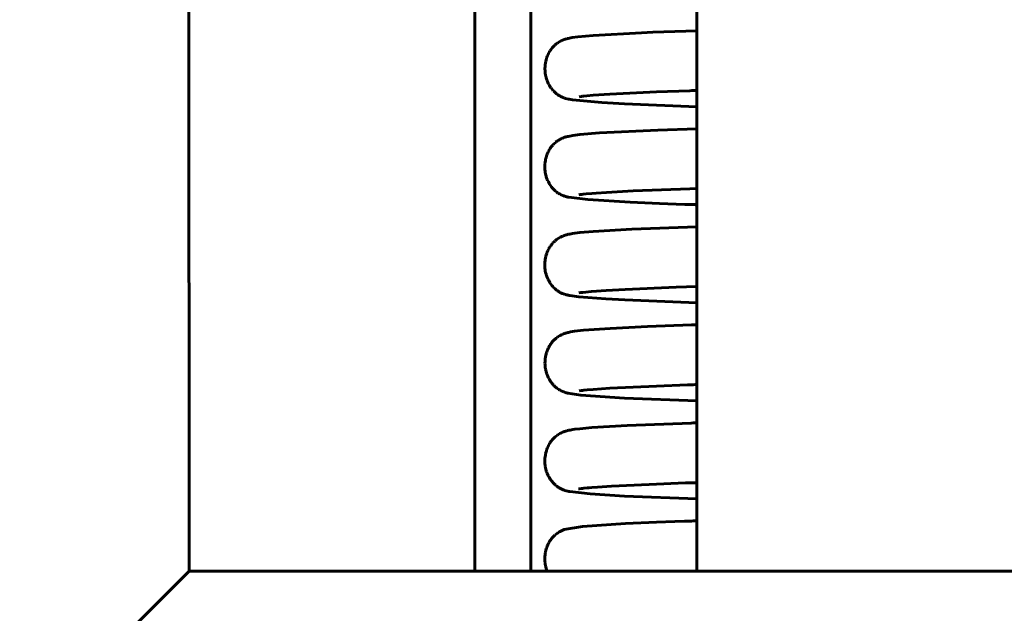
# Model space of a CAD drawing. Header units: millimetres. Extents: x 67 to 136, y 118 to 246.
# Tile 3 of 11: x 77 to 93, y 209 to 219. Entities that reach past the tile are written whole.
import ezdxf

# ---------------------------------------------------------------- set-up
doc = ezdxf.new("R2010")
doc.units = ezdxf.units.MM
doc.linetypes.add('K5LT_BASIC', pattern=[0])
doc.layers.add('Системный слой (1)', color=7, linetype='Continuous', true_color=0x6c6c6c)

# ---------------------------------------------------------------- blocks, each defined once
blk = doc.blocks.new('U8')
at = {"layer": 'Системный слой (1)', "color": 143, "linetype": 'K5LT_BASIC', "lineweight": 60, "true_color": 0x33acca}
for p, q in [((86.091, 213.184), (86.131, 213.19)), ((86.131, 213.19), (86.132, 213.19)), ((86.132, 213.19), (86.134, 213.19)), ((86.134, 213.19), (86.139, 213.191)), ((86.139, 213.191), (86.148, 213.192)), ((86.148, 213.192), (86.17, 213.195)), ((86.17, 213.195), (86.222, 213.2)), ((86.222, 213.2), (86.326, 213.209)), ((86.326, 213.209), (86.604, 213.228)), ((86.604, 213.228), (87.381, 213.265)), ((87.381, 213.265), (87.898, 213.284)), ((87.898, 213.284), (87.96, 213.286)), ((87.96, 213.286), (87.974, 213.287)), ((87.974, 213.287), (87.995, 213.287)), ((87.995, 213.287), (88.028, 213.289)), ((88.028, 213.289), (88.054, 213.289))]:
    blk.add_line(p, q, dxfattribs=at)
blk = doc.blocks.new('U11')
at = {"layer": 'Системный слой (1)', "color": 143, "linetype": 'K5LT_BASIC', "lineweight": 60, "true_color": 0x33acca}
for p, q in [((85.914, 214.163), (85.947, 214.17)), ((85.947, 214.17), (86.011, 214.18)), ((86.011, 214.18), (86.163, 214.197)), ((86.163, 214.197), (86.609, 214.229)), ((86.609, 214.229), (87.235, 214.259)), ((87.235, 214.259), (87.966, 214.286)), ((87.966, 214.286), (87.979, 214.287)), ((87.979, 214.287), (87.986, 214.287)), ((87.986, 214.287), (87.989, 214.287)), ((87.989, 214.287), (87.996, 214.287)), ((87.996, 214.287), (88, 214.287)), ((88, 214.287), (88.006, 214.288)), ((88.006, 214.288), (88.015, 214.288)), ((88.015, 214.288), (88.029, 214.288)), ((88.029, 214.288), (88.051, 214.289)), ((88.051, 214.289), (88.054, 214.289)), ((85.64, 214.001), (85.641, 214.002)), ((85.641, 214.002), (85.642, 214.004)), ((85.642, 214.004), (85.646, 214.008)), ((85.646, 214.008), (85.652, 214.015)), ((85.652, 214.015), (85.666, 214.03)), ((85.666, 214.03), (85.68, 214.043)), ((85.68, 214.043), (85.681, 214.044)), ((85.681, 214.044), (85.683, 214.046)), ((85.683, 214.046), (85.687, 214.049)), ((85.687, 214.049), (85.694, 214.056)), ((85.694, 214.056), (85.708, 214.067)), ((85.708, 214.067), (85.723, 214.079)), ((85.723, 214.079), (85.724, 214.08)), ((85.724, 214.08), (85.726, 214.081)), ((85.726, 214.081), (85.73, 214.084)), ((85.73, 214.084), (85.737, 214.089)), ((85.737, 214.089), (85.752, 214.098)), ((85.752, 214.098), (85.769, 214.108)), ((85.769, 214.108), (85.77, 214.109)), ((85.77, 214.109), (85.772, 214.11)), ((85.772, 214.11), (85.776, 214.112)), ((85.776, 214.112), (85.783, 214.116)), ((85.783, 214.116), (85.797, 214.123)), ((85.797, 214.123), (85.813, 214.13)), ((85.813, 214.13), (85.814, 214.131)), ((85.814, 214.131), (85.815, 214.131)), ((85.815, 214.131), (85.818, 214.132)), ((85.818, 214.132), (85.823, 214.134)), ((85.823, 214.134), (85.826, 214.136)), ((85.826, 214.136), (85.828, 214.136)), ((85.828, 214.136), (85.829, 214.137)), ((85.829, 214.137), (85.831, 214.138)), ((85.831, 214.138), (85.833, 214.139)), ((85.833, 214.139), (85.836, 214.14)), ((85.836, 214.14), (85.837, 214.14)), ((85.837, 214.14), (85.839, 214.141)), ((85.839, 214.141), (85.842, 214.142)), ((85.842, 214.142), (85.848, 214.144)), ((85.848, 214.144), (85.859, 214.148)), ((85.859, 214.148), (85.874, 214.152)), ((85.874, 214.152), (85.88, 214.154)), ((85.88, 214.154), (85.881, 214.154)), ((85.881, 214.154), (85.882, 214.154)), ((85.882, 214.154), (85.884, 214.155)), ((85.884, 214.155), (85.888, 214.156)), ((85.888, 214.156), (85.897, 214.159)), ((85.897, 214.159), (85.914, 214.163)), ((85.55, 213.837), (85.554, 213.849)), ((85.554, 213.849), (85.563, 213.873)), ((85.563, 213.873), (85.572, 213.894)), ((85.572, 213.894), (85.573, 213.895)), ((85.573, 213.895), (85.574, 213.898)), ((85.574, 213.898), (85.577, 213.903)), ((85.577, 213.903), (85.583, 213.914)), ((85.583, 213.914), (85.594, 213.935)), ((85.594, 213.935), (85.605, 213.953)), ((85.605, 213.953), (85.606, 213.954)), ((85.606, 213.954), (85.607, 213.956)), ((85.607, 213.956), (85.61, 213.961)), ((85.61, 213.961), (85.616, 213.97)), ((85.616, 213.97), (85.629, 213.987)), ((85.629, 213.987), (85.64, 214.001)), ((85.519, 213.648), (85.52, 213.673)), ((85.52, 213.684), (85.521, 213.698)), ((85.52, 213.678), (85.52, 213.684)), ((85.52, 213.674), (85.52, 213.678)), ((85.52, 213.673), (85.52, 213.674)), ((85.521, 213.698), (85.524, 213.724)), ((85.524, 213.724), (85.528, 213.75)), ((85.528, 213.751), (85.529, 213.755)), ((85.528, 213.75), (85.528, 213.751)), ((85.529, 213.755), (85.53, 213.761)), ((85.53, 213.761), (85.533, 213.775)), ((85.533, 213.775), (85.539, 213.801)), ((85.539, 213.801), (85.546, 213.826)), ((85.546, 213.826), (85.547, 213.827)), ((85.547, 213.827), (85.548, 213.83)), ((85.548, 213.83), (85.55, 213.837)), ((85.52, 213.622), (85.519, 213.648)), ((85.521, 213.609), (85.52, 213.622)), ((85.521, 213.603), (85.521, 213.609)), ((85.522, 213.6), (85.521, 213.603)), ((85.522, 213.598), (85.522, 213.6)), ((85.524, 213.577), (85.522, 213.598)), ((85.528, 213.551), (85.524, 213.577)), ((85.531, 213.539), (85.528, 213.551)), ((85.532, 213.533), (85.531, 213.539)), ((85.533, 213.53), (85.532, 213.533)), ((85.533, 213.528), (85.533, 213.53)), ((85.538, 213.506), (85.533, 213.528)), ((85.546, 213.481), (85.538, 213.506)), ((85.55, 213.469), (85.546, 213.481)), ((85.552, 213.463), (85.55, 213.469)), ((85.553, 213.46), (85.552, 213.463)), ((85.554, 213.458), (85.553, 213.46)), ((85.562, 213.437), (85.554, 213.458)), ((85.573, 213.413), (85.562, 213.437)), ((85.578, 213.402), (85.573, 213.413)), ((85.581, 213.396), (85.578, 213.402)), ((85.583, 213.394), (85.581, 213.396)), ((85.583, 213.392), (85.583, 213.394)), ((85.594, 213.374), (85.583, 213.392)), ((85.607, 213.352), (85.594, 213.374)), ((85.614, 213.341), (85.607, 213.352)), ((85.618, 213.336), (85.614, 213.341)), ((85.62, 213.333), (85.618, 213.336)), ((85.621, 213.332), (85.62, 213.333)), ((85.633, 213.315), (85.621, 213.332)), ((85.65, 213.295), (85.633, 213.315)), ((85.658, 213.286), (85.65, 213.295)), ((85.662, 213.281), (85.658, 213.286)), ((85.664, 213.279), (85.662, 213.281)), ((85.665, 213.278), (85.664, 213.279)), ((85.674, 213.27), (85.665, 213.278)), ((85.695, 213.249), (85.674, 213.27)), ((85.705, 213.241), (85.695, 213.249)), ((85.71, 213.236), (85.705, 213.241)), ((85.713, 213.234), (85.71, 213.236)), ((85.714, 213.233), (85.713, 213.234)), ((85.718, 213.23), (85.714, 213.233)), ((85.749, 213.208), (85.718, 213.23)), ((85.763, 213.2), (85.749, 213.208)), ((85.769, 213.196), (85.763, 213.2)), ((85.772, 213.195), (85.769, 213.196)), ((85.774, 213.194), (85.772, 213.195)), ((85.791, 213.185), (85.774, 213.194)), ((85.819, 213.172), (85.791, 213.185)), ((85.834, 213.166), (85.819, 213.172)), ((85.842, 213.164), (85.834, 213.166)), ((85.845, 213.162), (85.842, 213.164)), ((85.847, 213.162), (85.845, 213.162)), ((85.848, 213.161), (85.847, 213.162)), ((85.876, 213.153), (85.848, 213.161)), ((85.892, 213.149), (85.876, 213.153)), ((85.902, 213.146), (85.892, 213.149)), ((86.118, 213.114), (85.902, 213.146)), ((86.848, 213.065), (86.118, 213.114)), ((88.054, 213.018), (86.848, 213.065))]:
    blk.add_line(p, q, dxfattribs=at)
blk = doc.blocks.new('U19')
at = {"layer": 'Системный слой (1)', "color": 143, "linetype": 'K5LT_BASIC', "lineweight": 60, "true_color": 0x33acca}
for p, q in [((85.974, 219.093), (86.07, 219.106)), ((86.07, 219.106), (86.324, 219.129)), ((86.324, 219.129), (87.131, 219.173)), ((87.131, 219.173), (87.322, 219.181)), ((87.322, 219.181), (88.054, 219.207)), ((85.651, 218.933), (85.665, 218.947)), ((85.665, 218.947), (85.679, 218.961)), ((85.679, 218.961), (85.681, 218.963)), ((85.679, 218.961), (85.679, 218.961)), ((85.681, 218.963), (85.685, 218.967)), ((85.685, 218.967), (85.692, 218.973)), ((85.692, 218.973), (85.707, 218.985)), ((85.707, 218.985), (85.722, 218.996)), ((85.722, 218.996), (85.723, 218.997)), ((85.723, 218.997), (85.724, 218.998)), ((85.724, 218.998), (85.728, 219.001)), ((85.728, 219.001), (85.736, 219.006)), ((85.736, 219.006), (85.75, 219.016)), ((85.75, 219.016), (85.767, 219.026)), ((85.767, 219.026), (85.768, 219.026)), ((85.768, 219.026), (85.77, 219.028)), ((85.77, 219.028), (85.774, 219.03)), ((85.774, 219.03), (85.782, 219.034)), ((85.782, 219.034), (85.796, 219.041)), ((85.796, 219.041), (85.812, 219.048)), ((85.812, 219.048), (85.813, 219.049)), ((85.813, 219.049), (85.814, 219.049)), ((85.814, 219.049), (85.817, 219.05)), ((85.817, 219.05), (85.823, 219.053)), ((85.823, 219.053), (85.828, 219.055)), ((85.828, 219.055), (85.832, 219.056)), ((85.832, 219.056), (85.834, 219.057)), ((85.834, 219.057), (85.837, 219.058)), ((85.837, 219.058), (85.84, 219.059)), ((85.84, 219.059), (85.841, 219.06)), ((85.841, 219.06), (85.842, 219.06)), ((85.842, 219.06), (85.843, 219.061)), ((85.843, 219.061), (85.847, 219.062)), ((85.847, 219.062), (85.854, 219.064)), ((85.854, 219.064), (85.866, 219.068)), ((85.866, 219.068), (85.879, 219.072)), ((85.879, 219.072), (85.885, 219.074)), ((85.885, 219.074), (85.888, 219.075)), ((85.888, 219.075), (85.894, 219.076)), ((85.894, 219.076), (85.906, 219.079)), ((85.906, 219.079), (85.929, 219.084)), ((85.929, 219.084), (85.974, 219.093)), ((85.553, 218.766), (85.562, 218.79)), ((85.562, 218.79), (85.571, 218.811)), ((85.571, 218.811), (85.572, 218.812)), ((85.572, 218.812), (85.573, 218.815)), ((85.573, 218.815), (85.576, 218.821)), ((85.576, 218.821), (85.581, 218.831)), ((85.581, 218.831), (85.593, 218.852)), ((85.593, 218.852), (85.603, 218.87)), ((85.603, 218.87), (85.604, 218.871)), ((85.604, 218.871), (85.606, 218.873)), ((85.606, 218.873), (85.609, 218.878)), ((85.609, 218.878), (85.615, 218.887)), ((85.615, 218.887), (85.627, 218.904)), ((85.627, 218.904), (85.638, 218.918)), ((85.638, 218.918), (85.639, 218.919)), ((85.639, 218.919), (85.641, 218.921)), ((85.641, 218.921), (85.644, 218.925)), ((85.644, 218.925), (85.651, 218.933)), ((85.52, 218.601), (85.521, 218.614)), ((85.521, 218.614), (85.523, 218.641)), ((85.523, 218.641), (85.527, 218.666)), ((85.527, 218.668), (85.528, 218.671)), ((85.527, 218.666), (85.527, 218.668)), ((85.528, 218.671), (85.529, 218.678)), ((85.529, 218.678), (85.532, 218.692)), ((85.532, 218.692), (85.538, 218.718)), ((85.538, 218.718), (85.545, 218.742)), ((85.545, 218.742), (85.546, 218.744)), ((85.546, 218.744), (85.547, 218.747)), ((85.547, 218.747), (85.549, 218.753)), ((85.549, 218.753), (85.553, 218.766)), ((85.519, 218.591), (85.52, 218.594)), ((85.519, 218.589), (85.519, 218.591)), ((85.519, 218.565), (85.519, 218.589)), ((85.52, 218.539), (85.519, 218.565)), ((85.52, 218.594), (85.52, 218.601)), ((85.521, 218.526), (85.52, 218.539)), ((85.521, 218.52), (85.521, 218.526)), ((85.521, 218.517), (85.521, 218.52)), ((85.521, 218.515), (85.521, 218.517)), ((85.524, 218.493), (85.521, 218.515)), ((85.528, 218.468), (85.524, 218.493)), ((85.53, 218.456), (85.528, 218.468)), ((85.532, 218.45), (85.53, 218.456)), ((85.532, 218.446), (85.532, 218.45)), ((85.533, 218.445), (85.532, 218.446)), ((85.538, 218.423), (85.533, 218.445)), ((85.546, 218.398), (85.538, 218.423)), ((85.55, 218.386), (85.546, 218.398)), ((85.552, 218.38), (85.55, 218.386)), ((85.553, 218.377), (85.552, 218.38)), ((85.554, 218.375), (85.553, 218.377)), ((85.562, 218.354), (85.554, 218.375)), ((85.573, 218.331), (85.562, 218.354)), ((85.578, 218.319), (85.573, 218.331)), ((85.581, 218.313), (85.578, 218.319)), ((85.583, 218.311), (85.581, 218.313)), ((85.584, 218.309), (85.583, 218.311)), ((85.594, 218.291), (85.584, 218.309)), ((85.607, 218.269), (85.594, 218.291)), ((85.614, 218.259), (85.607, 218.269)), ((85.618, 218.253), (85.614, 218.259)), ((85.62, 218.251), (85.618, 218.253)), ((85.621, 218.25), (85.62, 218.251)), ((85.633, 218.233), (85.621, 218.25)), ((85.65, 218.213), (85.633, 218.233)), ((85.658, 218.204), (85.65, 218.213)), ((85.662, 218.199), (85.658, 218.204)), ((85.664, 218.197), (85.662, 218.199)), ((85.665, 218.196), (85.664, 218.197)), ((85.683, 218.178), (85.665, 218.196)), ((85.7, 218.163), (85.683, 218.178)), ((85.707, 218.157), (85.7, 218.163)), ((85.711, 218.154), (85.707, 218.157)), ((85.713, 218.152), (85.711, 218.154)), ((85.714, 218.151), (85.713, 218.152)), ((85.733, 218.137), (85.714, 218.151)), ((85.743, 218.13), (85.733, 218.137)), ((85.748, 218.127), (85.743, 218.13)), ((85.751, 218.126), (85.748, 218.127)), ((85.752, 218.125), (85.751, 218.126)), ((85.752, 218.124), (85.752, 218.125)), ((85.754, 218.124), (85.752, 218.124)), ((85.757, 218.122), (85.754, 218.124)), ((85.762, 218.119), (85.757, 218.122)), ((85.766, 218.117), (85.762, 218.119)), ((85.767, 218.115), (85.766, 218.117)), ((85.768, 218.115), (85.767, 218.115)), ((85.769, 218.115), (85.768, 218.115)), ((85.771, 218.114), (85.769, 218.115)), ((85.773, 218.112), (85.771, 218.114)), ((85.774, 218.112), (85.773, 218.112)), ((85.775, 218.111), (85.774, 218.112)), ((85.776, 218.111), (85.775, 218.111)), ((85.777, 218.11), (85.776, 218.111)), ((85.778, 218.11), (85.777, 218.11)), ((85.779, 218.109), (85.778, 218.11)), ((85.781, 218.108), (85.779, 218.109)), ((85.783, 218.107), (85.781, 218.108)), ((85.784, 218.107), (85.783, 218.107)), ((85.796, 218.1), (85.784, 218.107)), ((85.811, 218.094), (85.796, 218.1)), ((85.819, 218.09), (85.811, 218.094)), ((85.824, 218.088), (85.819, 218.09)), ((85.828, 218.087), (85.824, 218.088)), ((85.83, 218.086), (85.828, 218.087)), ((85.831, 218.086), (85.83, 218.086)), ((85.833, 218.085), (85.831, 218.086)), ((85.838, 218.083), (85.833, 218.085)), ((85.848, 218.08), (85.838, 218.083)), ((85.864, 218.074), (85.848, 218.08)), ((85.912, 218.062), (85.864, 218.074)), ((85.923, 218.06), (85.912, 218.062)), ((85.981, 218.049), (85.923, 218.06)), ((86.471, 218.004), (85.981, 218.049)), ((86.849, 217.983), (86.471, 218.004)), ((88.054, 217.936), (86.849, 217.983))]:
    blk.add_line(p, q, dxfattribs=at)
blk = doc.blocks.new('U23')
at = {"layer": 'Системный слой (1)', "color": 143, "linetype": 'K5LT_BASIC', "lineweight": 60, "true_color": 0x33acca}
for p, q in [((86.129, 216.469), (86.138, 216.47)), ((86.138, 216.47), (86.158, 216.472)), ((86.158, 216.472), (86.207, 216.477)), ((86.207, 216.477), (86.302, 216.486)), ((86.302, 216.486), (86.374, 216.492)), ((86.374, 216.492), (86.546, 216.503)), ((86.546, 216.503), (86.991, 216.527)), ((86.991, 216.527), (87.942, 216.564)), ((87.942, 216.564), (88.054, 216.568)), ((86.086, 216.462), (86.109, 216.466)), ((86.109, 216.466), (86.121, 216.468)), ((86.121, 216.468), (86.122, 216.468)), ((86.122, 216.468), (86.124, 216.468)), ((86.124, 216.468), (86.129, 216.469))]:
    blk.add_line(p, q, dxfattribs=at)
blk = doc.blocks.new('U27')
at = {"layer": 'Системный слой (1)', "color": 143, "linetype": 'K5LT_BASIC', "lineweight": 60, "true_color": 0x33acca}
for p, q in [((86.082, 211.544), (86.083, 211.544)), ((86.083, 211.544), (86.086, 211.544)), ((86.086, 211.544), (86.089, 211.545))]:
    blk.add_line(p, q, dxfattribs=at)
blk = doc.blocks.new('U28')
at = {"layer": 'Системный слой (1)', "color": 143, "linetype": 'K5LT_BASIC', "lineweight": 60, "true_color": 0x33acca}
for p, q in [((86.085, 214.822), (86.118, 214.828)), ((86.118, 214.828), (86.119, 214.828)), ((86.119, 214.828), (86.121, 214.828)), ((86.121, 214.828), (86.125, 214.829)), ((86.125, 214.829), (86.134, 214.83)), ((86.134, 214.83), (86.153, 214.832)), ((86.153, 214.832), (86.2, 214.837)), ((86.2, 214.837), (86.29, 214.846)), ((86.29, 214.846), (86.294, 214.846)), ((86.294, 214.846), (86.54, 214.864)), ((86.54, 214.864), (86.858, 214.881)), ((86.858, 214.881), (87.711, 214.917)), ((87.711, 214.917), (88.054, 214.929))]:
    blk.add_line(p, q, dxfattribs=at)
blk = doc.blocks.new('U29')
at = {"layer": 'Системный слой (1)', "color": 143, "linetype": 'K5LT_BASIC', "lineweight": 60, "true_color": 0x33acca}
for p, q in [((85.986, 217.455), (86.104, 217.47)), ((86.104, 217.47), (86.433, 217.497)), ((86.433, 217.497), (87.403, 217.545)), ((87.403, 217.545), (88.054, 217.568)), ((85.638, 217.281), (85.65, 217.295)), ((85.65, 217.295), (85.651, 217.296)), ((85.651, 217.296), (85.653, 217.298)), ((85.653, 217.298), (85.656, 217.301)), ((85.656, 217.301), (85.663, 217.309)), ((85.663, 217.309), (85.677, 217.322)), ((85.677, 217.322), (85.692, 217.335)), ((85.692, 217.335), (85.693, 217.336)), ((85.693, 217.336), (85.695, 217.337)), ((85.695, 217.337), (85.698, 217.341)), ((85.698, 217.341), (85.706, 217.347)), ((85.706, 217.347), (85.72, 217.357)), ((85.72, 217.357), (85.736, 217.368)), ((85.736, 217.368), (85.737, 217.369)), ((85.737, 217.369), (85.739, 217.37)), ((85.739, 217.37), (85.742, 217.373)), ((85.742, 217.373), (85.75, 217.378)), ((85.75, 217.378), (85.764, 217.386)), ((85.764, 217.386), (85.781, 217.395)), ((85.781, 217.395), (85.783, 217.396)), ((85.781, 217.395), (85.781, 217.395)), ((85.783, 217.396), (85.785, 217.397)), ((85.785, 217.397), (85.79, 217.4)), ((85.79, 217.4), (85.798, 217.403)), ((85.798, 217.403), (85.798, 217.404)), ((85.798, 217.404), (85.799, 217.404)), ((85.799, 217.404), (85.801, 217.405)), ((85.801, 217.405), (85.805, 217.407)), ((85.805, 217.407), (85.812, 217.41)), ((85.812, 217.41), (85.822, 217.414)), ((85.822, 217.414), (85.822, 217.414)), ((85.822, 217.414), (85.823, 217.414)), ((85.823, 217.414), (85.824, 217.415)), ((85.824, 217.415), (85.824, 217.415)), ((85.824, 217.415), (85.825, 217.415)), ((85.825, 217.415), (85.825, 217.415)), ((85.825, 217.415), (85.825, 217.415)), ((85.825, 217.415), (85.826, 217.415)), ((85.826, 217.415), (85.827, 217.416)), ((85.827, 217.416), (85.827, 217.416)), ((85.827, 217.416), (85.828, 217.416)), ((85.828, 217.416), (85.829, 217.417)), ((85.828, 217.416), (85.828, 217.416)), ((85.829, 217.417), (85.829, 217.417)), ((85.829, 217.417), (85.83, 217.417)), ((85.83, 217.417), (85.83, 217.417)), ((85.83, 217.417), (85.83, 217.417)), ((85.83, 217.417), (85.831, 217.417)), ((85.831, 217.417), (85.832, 217.418)), ((85.832, 217.418), (85.833, 217.418)), ((85.833, 217.418), (85.834, 217.418)), ((85.834, 217.418), (85.835, 217.419)), ((85.835, 217.419), (85.837, 217.42)), ((85.837, 217.42), (85.842, 217.422)), ((85.842, 217.422), (85.851, 217.425)), ((85.851, 217.425), (85.867, 217.43)), ((85.867, 217.43), (85.876, 217.432)), ((85.876, 217.432), (85.88, 217.433)), ((85.88, 217.433), (85.884, 217.434)), ((85.884, 217.434), (85.891, 217.436)), ((85.891, 217.436), (85.906, 217.44)), ((85.906, 217.44), (85.933, 217.446)), ((85.933, 217.446), (85.986, 217.455)), ((85.545, 217.111), (85.553, 217.134)), ((85.553, 217.134), (85.554, 217.136)), ((85.554, 217.136), (85.555, 217.139)), ((85.555, 217.139), (85.557, 217.145)), ((85.557, 217.145), (85.562, 217.156)), ((85.562, 217.156), (85.573, 217.179)), ((85.573, 217.179), (85.582, 217.198)), ((85.582, 217.198), (85.583, 217.199)), ((85.583, 217.199), (85.584, 217.202)), ((85.584, 217.202), (85.587, 217.207)), ((85.587, 217.207), (85.592, 217.217)), ((85.592, 217.217), (85.604, 217.236)), ((85.604, 217.236), (85.614, 217.25)), ((85.614, 217.251), (85.616, 217.253)), ((85.614, 217.25), (85.614, 217.251)), ((85.616, 217.253), (85.619, 217.257)), ((85.619, 217.257), (85.625, 217.265)), ((85.625, 217.265), (85.638, 217.281)), ((85.517, 216.958), (85.519, 216.984)), ((85.519, 216.989), (85.52, 216.995)), ((85.519, 216.985), (85.519, 216.989)), ((85.519, 216.984), (85.519, 216.985)), ((85.52, 216.995), (85.522, 217.009)), ((85.522, 217.009), (85.526, 217.036)), ((85.526, 217.036), (85.531, 217.06)), ((85.531, 217.062), (85.532, 217.065)), ((85.531, 217.06), (85.531, 217.062)), ((85.532, 217.065), (85.534, 217.072)), ((85.534, 217.072), (85.537, 217.085)), ((85.537, 217.085), (85.545, 217.111)), ((85.516, 216.932), (85.517, 216.958)), ((85.516, 216.919), (85.516, 216.932)), ((85.516, 216.912), (85.516, 216.919)), ((85.517, 216.909), (85.516, 216.912)), ((85.517, 216.907), (85.517, 216.909)), ((85.518, 216.885), (85.517, 216.907)), ((85.52, 216.86), (85.518, 216.885)), ((85.522, 216.847), (85.52, 216.86)), ((85.523, 216.841), (85.522, 216.847)), ((85.524, 216.838), (85.523, 216.841)), ((85.524, 216.836), (85.524, 216.838)), ((85.528, 216.814), (85.524, 216.836)), ((85.534, 216.789), (85.528, 216.814)), ((85.537, 216.777), (85.534, 216.789)), ((85.539, 216.771), (85.537, 216.777)), ((85.54, 216.768), (85.539, 216.771)), ((85.54, 216.766), (85.54, 216.768)), ((85.547, 216.745), (85.54, 216.766)), ((85.557, 216.721), (85.547, 216.745)), ((85.562, 216.709), (85.557, 216.721)), ((85.564, 216.703), (85.562, 216.709)), ((85.566, 216.7), (85.564, 216.703)), ((85.566, 216.698), (85.566, 216.7)), ((85.577, 216.677), (85.566, 216.698)), ((85.589, 216.655), (85.577, 216.677)), ((85.595, 216.644), (85.589, 216.655)), ((85.599, 216.638), (85.595, 216.644)), ((85.6, 216.636), (85.599, 216.638)), ((85.601, 216.635), (85.6, 216.636)), ((85.613, 216.618), (85.601, 216.635)), ((85.628, 216.597), (85.613, 216.618)), ((85.635, 216.587), (85.628, 216.597)), ((85.639, 216.582), (85.635, 216.587)), ((85.641, 216.58), (85.639, 216.582)), ((85.642, 216.579), (85.641, 216.58)), ((85.653, 216.566), (85.642, 216.579)), ((85.672, 216.547), (85.653, 216.566)), ((85.681, 216.538), (85.672, 216.547)), ((85.686, 216.534), (85.681, 216.538)), ((85.688, 216.532), (85.686, 216.534)), ((85.689, 216.531), (85.688, 216.532)), ((85.715, 216.509), (85.689, 216.531)), ((85.73, 216.498), (85.715, 216.509)), ((85.737, 216.493), (85.73, 216.498)), ((85.74, 216.491), (85.737, 216.493)), ((85.742, 216.49), (85.74, 216.491)), ((85.743, 216.489), (85.742, 216.49)), ((85.751, 216.484), (85.743, 216.489)), ((85.76, 216.478), (85.751, 216.484)), ((85.765, 216.476), (85.76, 216.478)), ((85.767, 216.474), (85.765, 216.476)), ((85.768, 216.474), (85.767, 216.474)), ((85.769, 216.474), (85.768, 216.474)), ((85.772, 216.471), (85.769, 216.474)), ((85.776, 216.469), (85.772, 216.471)), ((85.779, 216.468), (85.776, 216.469)), ((85.781, 216.467), (85.779, 216.468)), ((85.783, 216.466), (85.781, 216.467)), ((85.784, 216.465), (85.783, 216.466)), ((85.787, 216.464), (85.784, 216.465)), ((85.79, 216.463), (85.787, 216.464)), ((85.791, 216.462), (85.79, 216.463)), ((85.819, 216.449), (85.791, 216.462)), ((85.837, 216.443), (85.819, 216.449)), ((85.847, 216.439), (85.837, 216.443)), ((85.852, 216.438), (85.847, 216.439)), ((85.854, 216.437), (85.852, 216.438)), ((85.855, 216.437), (85.854, 216.437)), ((85.856, 216.437), (85.855, 216.437)), ((85.856, 216.436), (85.856, 216.437)), ((85.857, 216.436), (85.856, 216.436)), ((85.858, 216.436), (85.857, 216.436)), ((85.857, 216.436), (85.857, 216.436)), ((85.859, 216.436), (85.858, 216.436)), ((85.858, 216.436), (85.858, 216.436)), ((85.858, 216.436), (85.858, 216.436)), ((85.86, 216.435), (85.859, 216.436)), ((85.859, 216.436), (85.859, 216.436)), ((85.872, 216.432), (85.86, 216.435)), ((85.884, 216.429), (85.872, 216.432)), ((85.9, 216.425), (85.884, 216.429)), ((85.91, 216.422), (85.9, 216.425)), ((85.916, 216.421), (85.91, 216.422)), ((86.234, 216.382), (85.916, 216.421)), ((86.941, 216.34), (86.234, 216.382)), ((87.431, 216.319), (86.941, 216.34)), ((87.71, 216.308), (87.431, 216.319)), ((87.857, 216.303), (87.71, 216.308)), ((87.933, 216.301), (87.857, 216.303)), ((87.971, 216.299), (87.933, 216.301)), ((87.991, 216.299), (87.971, 216.299)), ((88.001, 216.298), (87.991, 216.299)), ((88.005, 216.298), (88.001, 216.298)), ((88.012, 216.298), (88.005, 216.298)), ((88.016, 216.298), (88.012, 216.298)), ((88.019, 216.298), (88.016, 216.298)), ((88.021, 216.298), (88.019, 216.298)), ((88.022, 216.298), (88.021, 216.298)), ((88.023, 216.298), (88.022, 216.298)), ((88.024, 216.298), (88.023, 216.298)), ((88.026, 216.298), (88.024, 216.298)), ((88.03, 216.297), (88.026, 216.298)), ((88.038, 216.297), (88.03, 216.297)), ((88.054, 216.297), (88.038, 216.297))]:
    blk.add_line(p, q, dxfattribs=at)
blk = doc.blocks.new('U36')
at = {"layer": 'Системный слой (1)', "color": 143, "linetype": 'K5LT_BASIC', "lineweight": 60, "true_color": 0x33acca}
for p, q in [((86.147, 210.917), (85.841, 210.864)), ((86.863, 210.964), (86.147, 210.917)), ((87.385, 210.987), (86.863, 210.964)), ((87.687, 210.998), (87.385, 210.987)), ((87.848, 211.004), (87.687, 210.998)), ((87.93, 211.006), (87.848, 211.004)), ((87.97, 211.008), (87.93, 211.006)), ((87.994, 211.009), (87.97, 211.008)), ((88.013, 211.009), (87.994, 211.009)), ((88.054, 211.011), (88.013, 211.009)), ((85.629, 210.712), (85.615, 210.694)), ((85.636, 210.721), (85.629, 210.712)), ((85.639, 210.725), (85.636, 210.721)), ((85.641, 210.727), (85.639, 210.725)), ((85.642, 210.728), (85.641, 210.727)), ((85.652, 210.74), (85.642, 210.728)), ((85.671, 210.759), (85.652, 210.74)), ((85.68, 210.768), (85.671, 210.759)), ((85.685, 210.772), (85.68, 210.768)), ((85.687, 210.774), (85.685, 210.772)), ((85.689, 210.775), (85.687, 210.774)), ((85.706, 210.79), (85.689, 210.775)), ((85.727, 210.805), (85.706, 210.79)), ((85.737, 210.812), (85.727, 210.805)), ((85.742, 210.815), (85.737, 210.812)), ((85.744, 210.817), (85.742, 210.815)), ((85.746, 210.818), (85.744, 210.817)), ((85.747, 210.819), (85.746, 210.818)), ((85.775, 210.835), (85.747, 210.819)), ((85.787, 210.841), (85.775, 210.835)), ((85.793, 210.844), (85.787, 210.841)), ((85.796, 210.845), (85.793, 210.844)), ((85.797, 210.846), (85.796, 210.845)), ((85.841, 210.864), (85.797, 210.846)), ((85.545, 210.553), (85.541, 210.541)), ((85.547, 210.559), (85.545, 210.553)), ((85.548, 210.563), (85.547, 210.559)), ((85.549, 210.564), (85.548, 210.563)), ((85.557, 210.586), (85.549, 210.564)), ((85.566, 210.608), (85.557, 210.586)), ((85.571, 210.619), (85.566, 210.608)), ((85.574, 210.625), (85.571, 210.619)), ((85.575, 210.627), (85.574, 210.625)), ((85.576, 210.629), (85.575, 210.627)), ((85.586, 210.648), (85.576, 210.629)), ((85.597, 210.667), (85.586, 210.648)), ((85.603, 210.676), (85.597, 210.667)), ((85.606, 210.681), (85.603, 210.676)), ((85.607, 210.683), (85.606, 210.681)), ((85.608, 210.684), (85.607, 210.683)), ((85.615, 210.694), (85.608, 210.684)), ((85.518, 210.41), (85.517, 210.403)), ((85.517, 210.403), (85.517, 210.389)), ((85.517, 210.389), (85.517, 210.362)), ((85.52, 210.441), (85.518, 210.415)), ((85.518, 210.415), (85.518, 210.413)), ((85.518, 210.413), (85.518, 210.41)), ((85.524, 210.468), (85.52, 210.441)), ((85.527, 210.481), (85.524, 210.468)), ((85.528, 210.487), (85.527, 210.481)), ((85.529, 210.492), (85.528, 210.491)), ((85.528, 210.491), (85.528, 210.487)), ((85.534, 210.516), (85.529, 210.492)), ((85.541, 210.541), (85.534, 210.516)), ((85.517, 210.362), (85.517, 210.337)), ((85.517, 210.337), (85.518, 210.336)), ((85.518, 210.336), (85.518, 210.332)), ((85.518, 210.332), (85.518, 210.326)), ((85.518, 210.326), (85.52, 210.312)), ((85.52, 210.312), (85.523, 210.286)), ((85.523, 210.286), (85.527, 210.263)), ((85.527, 210.263), (85.527, 210.262)), ((85.527, 210.262), (85.528, 210.259)), ((85.528, 210.259), (85.529, 210.252)), ((85.529, 210.252), (85.532, 210.24)), ((85.532, 210.24), (85.539, 210.216)), ((85.539, 210.216), (85.545, 210.197)), ((85.545, 210.197), (85.545, 210.195)), ((85.545, 210.195), (85.546, 210.193)), ((85.546, 210.193), (85.547, 210.189)), ((85.547, 210.189), (85.55, 210.18)), ((85.55, 210.18), (85.555, 210.17))]:
    blk.add_line(p, q, dxfattribs=at)
blk = doc.blocks.new('U37')
at = {"layer": 'Системный слой (1)', "color": 143, "linetype": 'K5LT_BASIC', "lineweight": 60, "true_color": 0x33acca}
for p, q in [((85.9, 212.521), (85.906, 212.522)), ((85.906, 212.522), (85.918, 212.525)), ((85.918, 212.525), (85.939, 212.529)), ((85.939, 212.529), (85.983, 212.537)), ((85.983, 212.537), (86.02, 212.542)), ((86.02, 212.542), (86.101, 212.552)), ((86.101, 212.552), (86.304, 212.57)), ((86.304, 212.57), (86.893, 212.605)), ((86.893, 212.605), (87.96, 212.647)), ((87.96, 212.647), (87.997, 212.648)), ((87.997, 212.648), (88.006, 212.648)), ((88.006, 212.648), (88.019, 212.649)), ((88.019, 212.649), (88.04, 212.649)), ((88.04, 212.649), (88.054, 212.65)), ((85.627, 212.348), (85.639, 212.363)), ((85.639, 212.364), (85.641, 212.366)), ((85.639, 212.363), (85.639, 212.364)), ((85.641, 212.366), (85.644, 212.369)), ((85.644, 212.369), (85.651, 212.377)), ((85.651, 212.377), (85.665, 212.391)), ((85.665, 212.391), (85.678, 212.405)), ((85.678, 212.405), (85.679, 212.405)), ((85.679, 212.405), (85.681, 212.407)), ((85.681, 212.407), (85.685, 212.41)), ((85.685, 212.41), (85.692, 212.417)), ((85.692, 212.417), (85.707, 212.429)), ((85.707, 212.429), (85.722, 212.44)), ((85.722, 212.44), (85.723, 212.441)), ((85.723, 212.441), (85.725, 212.443)), ((85.725, 212.443), (85.729, 212.445)), ((85.729, 212.445), (85.736, 212.45)), ((85.736, 212.45), (85.751, 212.46)), ((85.751, 212.46), (85.767, 212.469)), ((85.767, 212.469), (85.768, 212.47)), ((85.768, 212.47), (85.77, 212.471)), ((85.77, 212.471), (85.774, 212.473)), ((85.774, 212.473), (85.781, 212.477)), ((85.781, 212.477), (85.795, 212.484)), ((85.795, 212.484), (85.813, 212.492)), ((85.813, 212.492), (85.814, 212.492)), ((85.814, 212.492), (85.815, 212.493)), ((85.815, 212.493), (85.819, 212.495)), ((85.819, 212.495), (85.825, 212.497)), ((85.825, 212.497), (85.837, 212.502)), ((85.837, 212.502), (85.843, 212.504)), ((85.843, 212.504), (85.846, 212.505)), ((85.846, 212.505), (85.849, 212.506)), ((85.849, 212.506), (85.852, 212.507)), ((85.852, 212.507), (85.854, 212.507)), ((85.854, 212.507), (85.855, 212.508)), ((85.855, 212.508), (85.857, 212.509)), ((85.857, 212.509), (85.861, 212.51)), ((85.861, 212.51), (85.868, 212.512)), ((85.868, 212.512), (85.882, 212.516)), ((85.882, 212.516), (85.892, 212.519)), ((85.892, 212.519), (85.897, 212.52)), ((85.897, 212.52), (85.9, 212.521)), ((85.546, 212.191), (85.548, 212.197)), ((85.548, 212.197), (85.552, 212.21)), ((85.552, 212.21), (85.562, 212.235)), ((85.562, 212.235), (85.571, 212.256)), ((85.571, 212.256), (85.572, 212.257)), ((85.572, 212.257), (85.573, 212.26)), ((85.573, 212.26), (85.576, 212.265)), ((85.576, 212.265), (85.581, 212.276)), ((85.581, 212.276), (85.593, 212.297)), ((85.593, 212.297), (85.603, 212.314)), ((85.603, 212.314), (85.604, 212.315)), ((85.604, 212.315), (85.605, 212.318)), ((85.605, 212.318), (85.608, 212.322)), ((85.608, 212.322), (85.614, 212.331)), ((85.614, 212.331), (85.627, 212.348)), ((85.518, 212.038), (85.519, 212.045)), ((85.518, 212.035), (85.518, 212.038)), ((85.518, 212.034), (85.518, 212.035)), ((85.518, 212.014), (85.518, 212.034)), ((85.519, 212.058), (85.522, 212.083)), ((85.519, 212.045), (85.519, 212.058)), ((85.522, 212.083), (85.526, 212.111)), ((85.526, 212.112), (85.527, 212.116)), ((85.526, 212.111), (85.526, 212.112)), ((85.527, 212.116), (85.528, 212.123)), ((85.528, 212.123), (85.531, 212.136)), ((85.531, 212.136), (85.537, 212.162)), ((85.537, 212.162), (85.544, 212.186)), ((85.544, 212.186), (85.545, 212.188)), ((85.545, 212.188), (85.546, 212.191)), ((85.518, 211.989), (85.518, 212.014)), ((85.519, 211.976), (85.518, 211.989)), ((85.519, 211.97), (85.519, 211.976)), ((85.519, 211.967), (85.519, 211.97)), ((85.519, 211.966), (85.519, 211.967)), ((85.522, 211.944), (85.519, 211.966)), ((85.525, 211.919), (85.522, 211.944)), ((85.527, 211.906), (85.525, 211.919)), ((85.529, 211.9), (85.527, 211.906)), ((85.529, 211.897), (85.529, 211.9)), ((85.53, 211.895), (85.529, 211.897)), ((85.535, 211.873), (85.53, 211.895)), ((85.542, 211.848), (85.535, 211.873)), ((85.546, 211.836), (85.542, 211.848)), ((85.548, 211.83), (85.546, 211.836)), ((85.549, 211.827), (85.548, 211.83)), ((85.55, 211.825), (85.549, 211.827)), ((85.558, 211.804), (85.55, 211.825)), ((85.568, 211.781), (85.558, 211.804)), ((85.573, 211.769), (85.568, 211.781)), ((85.576, 211.763), (85.573, 211.769)), ((85.578, 211.76), (85.576, 211.763)), ((85.578, 211.759), (85.578, 211.76)), ((85.589, 211.739), (85.578, 211.759)), ((85.602, 211.717), (85.589, 211.739)), ((85.609, 211.707), (85.602, 211.717)), ((85.613, 211.702), (85.609, 211.707)), ((85.615, 211.699), (85.613, 211.702)), ((85.616, 211.698), (85.615, 211.699)), ((85.628, 211.681), (85.616, 211.698)), ((85.644, 211.661), (85.628, 211.681)), ((85.652, 211.652), (85.644, 211.661)), ((85.656, 211.647), (85.652, 211.652)), ((85.658, 211.645), (85.656, 211.647)), ((85.659, 211.644), (85.658, 211.645)), ((85.672, 211.63), (85.659, 211.644)), ((85.69, 211.613), (85.672, 211.63)), ((85.699, 211.606), (85.69, 211.613)), ((85.703, 211.602), (85.699, 211.606)), ((85.705, 211.6), (85.703, 211.602)), ((85.706, 211.599), (85.705, 211.6)), ((85.711, 211.595), (85.706, 211.599)), ((85.729, 211.582), (85.711, 211.595)), ((85.741, 211.574), (85.729, 211.582)), ((85.749, 211.569), (85.741, 211.574)), ((85.753, 211.566), (85.749, 211.569)), ((85.755, 211.565), (85.753, 211.566)), ((85.799, 211.54), (85.755, 211.565)), ((85.823, 211.531), (85.799, 211.54)), ((85.836, 211.526), (85.823, 211.531)), ((85.844, 211.523), (85.836, 211.526)), ((85.849, 211.522), (85.844, 211.523)), ((85.853, 211.52), (85.849, 211.522)), ((85.874, 211.514), (85.853, 211.52)), ((85.903, 211.507), (85.874, 211.514)), ((85.916, 211.504), (85.903, 211.507)), ((85.923, 211.502), (85.916, 211.504)), ((85.926, 211.502), (85.923, 211.502)), ((85.927, 211.501), (85.926, 211.502)), ((85.928, 211.501), (85.927, 211.501)), ((85.935, 211.5), (85.928, 211.501)), ((86.277, 211.46), (85.935, 211.5)), ((86.85, 211.426), (86.277, 211.46)), ((88.054, 211.378), (86.85, 211.426))]:
    blk.add_line(p, q, dxfattribs=at)
blk = doc.blocks.new('U40')
at = {"layer": 'Системный слой (1)', "color": 143, "linetype": 'K5LT_BASIC', "lineweight": 60, "true_color": 0x33acca}
for p, q in [((86.089, 211.545), (86.129, 211.551)), ((86.129, 211.551), (86.131, 211.551)), ((86.131, 211.551), (86.133, 211.551)), ((86.133, 211.551), (86.137, 211.552)), ((86.137, 211.552), (86.147, 211.553)), ((86.147, 211.553), (86.17, 211.556)), ((86.17, 211.556), (86.222, 211.561)), ((86.222, 211.561), (86.223, 211.561)), ((86.223, 211.561), (86.226, 211.562)), ((86.226, 211.562), (86.23, 211.562)), ((86.23, 211.562), (86.24, 211.563)), ((86.24, 211.563), (86.26, 211.565)), ((86.26, 211.565), (86.302, 211.568)), ((86.302, 211.568), (86.397, 211.576)), ((86.397, 211.576), (86.631, 211.59)), ((86.631, 211.59), (87.259, 211.621)), ((87.259, 211.621), (87.865, 211.644)), ((87.865, 211.644), (87.955, 211.647)), ((87.955, 211.647), (87.982, 211.648)), ((87.982, 211.648), (88.025, 211.649)), ((88.025, 211.649), (88.054, 211.65))]:
    blk.add_line(p, q, dxfattribs=at)
blk = doc.blocks.new('U47')
at = {"layer": 'Системный слой (1)', "color": 143, "linetype": 'K5LT_BASIC', "lineweight": 60, "true_color": 0x33acca}
for p, q in [((86.169, 218.113), (86.22, 218.118)), ((86.22, 218.118), (86.325, 218.127)), ((86.325, 218.127), (86.605, 218.146)), ((86.605, 218.146), (87.383, 218.183)), ((87.383, 218.183), (87.937, 218.203)), ((87.937, 218.203), (87.971, 218.205)), ((87.971, 218.205), (88.024, 218.206)), ((88.024, 218.206), (88.054, 218.207)), ((86.09, 218.102), (86.129, 218.108)), ((86.129, 218.108), (86.13, 218.108)), ((86.13, 218.108), (86.133, 218.109)), ((86.133, 218.109), (86.137, 218.109)), ((86.137, 218.109), (86.147, 218.11)), ((86.147, 218.11), (86.169, 218.113))]:
    blk.add_line(p, q, dxfattribs=at)
blk = doc.blocks.new('U52')
at = {"layer": 'Системный слой (1)', "color": 143, "linetype": 'K5LT_BASIC', "lineweight": 60, "true_color": 0x33acca}
for p, q in [((85.932, 215.806), (85.977, 215.814)), ((85.977, 215.814), (86.016, 215.82)), ((86.016, 215.82), (86.103, 215.831)), ((86.103, 215.831), (86.322, 215.85)), ((86.322, 215.85), (86.969, 215.887)), ((86.969, 215.887), (88.054, 215.929)), ((85.634, 215.637), (85.646, 215.651)), ((85.646, 215.652), (85.648, 215.654)), ((85.646, 215.651), (85.646, 215.652)), ((85.648, 215.654), (85.651, 215.657)), ((85.651, 215.657), (85.658, 215.664)), ((85.658, 215.664), (85.672, 215.678)), ((85.672, 215.678), (85.685, 215.69)), ((85.685, 215.69), (85.686, 215.691)), ((85.686, 215.691), (85.687, 215.692)), ((85.687, 215.692), (85.691, 215.695)), ((85.691, 215.695), (85.698, 215.701)), ((85.698, 215.701), (85.712, 215.713)), ((85.712, 215.713), (85.728, 215.724)), ((85.728, 215.724), (85.729, 215.725)), ((85.729, 215.725), (85.731, 215.726)), ((85.731, 215.726), (85.735, 215.729)), ((85.735, 215.729), (85.742, 215.733)), ((85.742, 215.733), (85.757, 215.742)), ((85.757, 215.742), (85.774, 215.752)), ((85.774, 215.752), (85.775, 215.752)), ((85.775, 215.752), (85.777, 215.754)), ((85.777, 215.754), (85.781, 215.756)), ((85.781, 215.756), (85.788, 215.759)), ((85.788, 215.759), (85.802, 215.766)), ((85.802, 215.766), (85.818, 215.773)), ((85.818, 215.773), (85.819, 215.773)), ((85.819, 215.773), (85.821, 215.774)), ((85.821, 215.774), (85.823, 215.775)), ((85.823, 215.775), (85.829, 215.777)), ((85.829, 215.777), (85.833, 215.779)), ((85.833, 215.779), (85.836, 215.78)), ((85.836, 215.78), (85.838, 215.781)), ((85.838, 215.781), (85.84, 215.781)), ((85.84, 215.781), (85.843, 215.782)), ((85.843, 215.782), (85.846, 215.783)), ((85.846, 215.783), (85.847, 215.784)), ((85.847, 215.784), (85.849, 215.784)), ((85.849, 215.784), (85.852, 215.786)), ((85.852, 215.786), (85.859, 215.788)), ((85.859, 215.788), (85.871, 215.791)), ((85.871, 215.791), (85.883, 215.795)), ((85.883, 215.795), (85.889, 215.796)), ((85.889, 215.796), (85.892, 215.797)), ((85.892, 215.797), (85.899, 215.799)), ((85.899, 215.799), (85.914, 215.803)), ((85.914, 215.803), (85.932, 215.806)), ((85.541, 215.459), (85.548, 215.482)), ((85.548, 215.482), (85.549, 215.484)), ((85.549, 215.484), (85.55, 215.487)), ((85.55, 215.487), (85.552, 215.493)), ((85.552, 215.493), (85.557, 215.505)), ((85.557, 215.505), (85.567, 215.529)), ((85.567, 215.529), (85.576, 215.549)), ((85.576, 215.549), (85.577, 215.55)), ((85.577, 215.55), (85.578, 215.553)), ((85.578, 215.553), (85.581, 215.558)), ((85.581, 215.558), (85.587, 215.568)), ((85.587, 215.568), (85.599, 215.588)), ((85.599, 215.588), (85.609, 215.605)), ((85.609, 215.605), (85.61, 215.606)), ((85.61, 215.606), (85.612, 215.608)), ((85.612, 215.608), (85.615, 215.612)), ((85.615, 215.612), (85.621, 215.621)), ((85.621, 215.621), (85.634, 215.637)), ((85.516, 215.306), (85.517, 215.331)), ((85.517, 215.333), (85.518, 215.336)), ((85.517, 215.331), (85.517, 215.333)), ((85.518, 215.343), (85.52, 215.356)), ((85.518, 215.336), (85.518, 215.343)), ((85.52, 215.356), (85.523, 215.383)), ((85.523, 215.383), (85.528, 215.408)), ((85.528, 215.41), (85.529, 215.413)), ((85.528, 215.408), (85.528, 215.41)), ((85.529, 215.413), (85.53, 215.42)), ((85.53, 215.42), (85.534, 215.433)), ((85.534, 215.433), (85.541, 215.459)), ((85.516, 215.28), (85.516, 215.306)), ((85.516, 215.267), (85.516, 215.28)), ((85.516, 215.26), (85.516, 215.267)), ((85.517, 215.257), (85.516, 215.26)), ((85.517, 215.256), (85.517, 215.257)), ((85.518, 215.234), (85.517, 215.256)), ((85.521, 215.209), (85.518, 215.234)), ((85.523, 215.196), (85.521, 215.209)), ((85.524, 215.19), (85.523, 215.196)), ((85.525, 215.187), (85.524, 215.19)), ((85.525, 215.185), (85.525, 215.187)), ((85.53, 215.163), (85.525, 215.185)), ((85.537, 215.138), (85.53, 215.163)), ((85.54, 215.126), (85.537, 215.138)), ((85.542, 215.12), (85.54, 215.126)), ((85.543, 215.117), (85.542, 215.12)), ((85.544, 215.115), (85.543, 215.117)), ((85.551, 215.094), (85.544, 215.115)), ((85.561, 215.07), (85.551, 215.094)), ((85.566, 215.058), (85.561, 215.07)), ((85.569, 215.052), (85.566, 215.058)), ((85.57, 215.05), (85.569, 215.052)), ((85.571, 215.048), (85.57, 215.05)), ((85.582, 215.028), (85.571, 215.048)), ((85.594, 215.005), (85.582, 215.028)), ((85.601, 214.995), (85.594, 215.005)), ((85.604, 214.989), (85.601, 214.995)), ((85.606, 214.987), (85.604, 214.989)), ((85.607, 214.986), (85.606, 214.987)), ((85.618, 214.97), (85.607, 214.986)), ((85.633, 214.949), (85.618, 214.97)), ((85.641, 214.94), (85.633, 214.949)), ((85.646, 214.935), (85.641, 214.94)), ((85.648, 214.932), (85.646, 214.935)), ((85.649, 214.931), (85.648, 214.932)), ((85.67, 214.908), (85.649, 214.931)), ((85.685, 214.894), (85.67, 214.908)), ((85.692, 214.888), (85.685, 214.894)), ((85.695, 214.885), (85.692, 214.888)), ((85.697, 214.884), (85.695, 214.885)), ((85.698, 214.883), (85.697, 214.884)), ((85.703, 214.879), (85.698, 214.883)), ((85.712, 214.871), (85.703, 214.879)), ((85.721, 214.865), (85.712, 214.871)), ((85.725, 214.862), (85.721, 214.865)), ((85.727, 214.86), (85.725, 214.862)), ((85.728, 214.859), (85.727, 214.86)), ((85.751, 214.844), (85.728, 214.859)), ((85.764, 214.836), (85.751, 214.844)), ((85.773, 214.831), (85.764, 214.836)), ((85.779, 214.828), (85.773, 214.831)), ((85.782, 214.826), (85.779, 214.828)), ((85.784, 214.826), (85.782, 214.826)), ((85.809, 214.814), (85.784, 214.826)), ((85.83, 214.805), (85.809, 214.814)), ((85.843, 214.801), (85.83, 214.805)), ((85.851, 214.798), (85.843, 214.801)), ((85.856, 214.797), (85.851, 214.798)), ((85.859, 214.796), (85.856, 214.797)), ((85.864, 214.795), (85.859, 214.796)), ((85.866, 214.794), (85.864, 214.795)), ((85.867, 214.794), (85.866, 214.794)), ((85.867, 214.793), (85.867, 214.794)), ((85.881, 214.79), (85.867, 214.793)), ((85.89, 214.788), (85.881, 214.79)), ((85.909, 214.783), (85.89, 214.788)), ((85.918, 214.781), (85.909, 214.783)), ((85.926, 214.779), (85.918, 214.781)), ((85.931, 214.778), (85.926, 214.779)), ((85.933, 214.778), (85.931, 214.778)), ((85.935, 214.778), (85.933, 214.778)), ((85.936, 214.778), (85.935, 214.778)), ((85.935, 214.778), (85.935, 214.778)), ((86.085, 214.756), (85.936, 214.778)), ((86.537, 214.722), (86.085, 214.756)), ((86.852, 214.705), (86.537, 214.722)), ((88.054, 214.657), (86.852, 214.705))]:
    blk.add_line(p, q, dxfattribs=at)

msp = doc.modelspace()

# ---------------------------------------------------------------- linework, layer by layer
at = {"layer": 'Системный слой (1)', "color": 143, "linetype": 'K5LT_BASIC', "lineweight": 60, "true_color": 0x33acca}
for p, q in [((84.35, 210.17), (84.35, 230.17)), ((85.283, 210.17), (85.283, 230.17)), ((88.054, 210.17), (88.054, 230.17)), ((79.573, 210.17), (79.572, 226.28)), ((76.744, 207.341), (79.573, 210.17)), ((79.573, 210.17), (84.35, 210.17)), ((84.35, 210.17), (88.054, 210.17)), ((88.054, 210.17), (115.615, 210.17))]:
    msp.add_line(p, q, dxfattribs=at)

# ---------------------------------------------------------------- block references
at = {"layer": 'Системный слой (1)'}
for name in ['U47', 'U19', 'U23', 'U29', 'U28', 'U52', 'U8', 'U11', 'U40', 'U37', 'U27', 'U36']:
    msp.add_blockref(name, (0, 0), dxfattribs=at)

doc.saveas('drawing.dxf')
